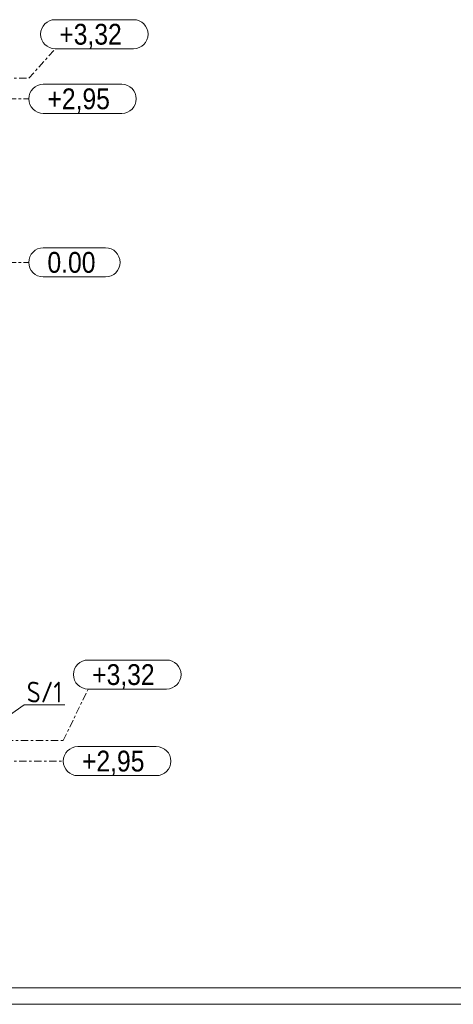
# Model space of a CAD drawing. Header units: millimetres. Extents: x -76 to 1111, y -178 to 661.
# Tile 15 of 91: x 563 to 667, y -178 to 58. Entities that reach past the tile are written whole.
import ezdxf

# ---------------------------------------------------------------- set-up
doc = ezdxf.new("R2010")
doc.units = ezdxf.units.MM
doc.header["$LTSCALE"] = 0.6
doc.linetypes.add('XKITLINE00', pattern=[0])
doc.linetypes.add('XKITLINE03', pattern=[6, 3, -1, 1, -1])
for name, color, linetype, lineweight in [('DrawingSheet', 5, 'Continuous', 0), ('PartMark', 3, 'Continuous', 0), ('S-GRID', 1, 'Continuous', 0)]:
    doc.layers.add(name, color=color, linetype=linetype, lineweight=lineweight)
doc.styles.add('ARIAL', font='ARIAL.TTF')
doc.styles.add('ISOCPEUR', font='ISOCPEUR.TTF')

msp = doc.modelspace()

# ---------------------------------------------------------------- linework, layer by layer
at = {"layer": 'DrawingSheet', "color": 3, "linetype": 'XKITLINE00', "lineweight": 0}
msp.add_line((-72.23, -174.41), (1106.77, -174.41), dxfattribs=at)
at = {"layer": 'DrawingSheet', "color": 2, "linetype": 'XKITLINE00', "lineweight": 0}
msp.add_line((-76.23, -178.41), (1110.77, -178.41), dxfattribs=at)
at = {"layer": 'PartMark', "color": 1, "linetype": 'XKITLINE00', "lineweight": 0}
for p, q in [((548.04, -117.46), (563.97, -106.43)), ((563.97, -106.43), (573.77, -106.43))]:
    msp.add_line(p, q, dxfattribs=at)
at = {"layer": 'S-GRID', "color": 1, "linetype": 'XKITLINE00', "lineweight": 0}
for p, q in [((571.4, 58.36), (590.27, 58.36)), ((571.4, 51.36), (590.27, 51.36)), ((568.55, 42.83), (587.42, 42.83)), ((568.55, 35.83), (587.42, 35.83)), ((568.55, 3.5), (583.53, 3.5)), ((568.55, -3.5), (583.53, -3.5)), ((579.31, -95.62), (598.18, -95.62)), ((579.31, -102.62), (598.18, -102.62)), ((576.86, -116.42), (595.73, -116.42)), ((576.86, -123.42), (595.73, -123.42))]:
    msp.add_line(p, q, dxfattribs=at)
at = {"layer": 'S-GRID', "color": 1, "linetype": 'XKITLINE03', "lineweight": 0}
for p, q in [((565.05, 44.27), (571.4, 51.36)), ((479.91, 44.27), (565.05, 44.27)), ((-12.18, 39.33), (565.05, 39.33)), ((-12.18, 0), (565.05, 0)), ((573.36, -114.98), (579.31, -102.62)), ((480.33, -114.98), (573.36, -114.98)), ((-13.26, -119.92), (573.36, -119.92))]:
    msp.add_line(p, q, dxfattribs=at)
at = {"layer": 'S-GRID', "color": 1, "linetype": 'XKITLINE00', "lineweight": 0}
for centre, start, end in [((571.4, 54.86), 90, 270), ((590.27, 54.86), 270, 90), ((568.55, 39.33), 90, 270), ((587.42, 39.33), 270, 90), ((568.55, 0), 90, 270), ((583.53, 0), 270, 90), ((579.31, -99.12), 90, 270), ((598.18, -99.12), 270, 90), ((576.86, -119.92), 90, 270), ((595.73, -119.92), 270, 90)]:
    msp.add_arc(centre, 3.5, start, end, dxfattribs=at)

# ---------------------------------------------------------------- texts
at = {"layer": 'PartMark', "color": 1, "style": 'ISOCPEUR', "width": 0.85}
msp.add_text('S/1', height=5, dxfattribs=at).set_placement((564.57, -105.83))
at = {"layer": 'S-GRID', "color": 7, "style": 'ARIAL', "width": 0.85}
for s, p in [('+3,32', (572.4, 52.36)), ('+2,95', (569.55, 36.83)), ('0.00', (569.55, -2.5)), ('+3,32', (580.31, -101.62)), ('+2,95', (577.86, -122.42))]:
    msp.add_text(s, height=5, dxfattribs=at).set_placement(p)

doc.saveas('drawing.dxf')
